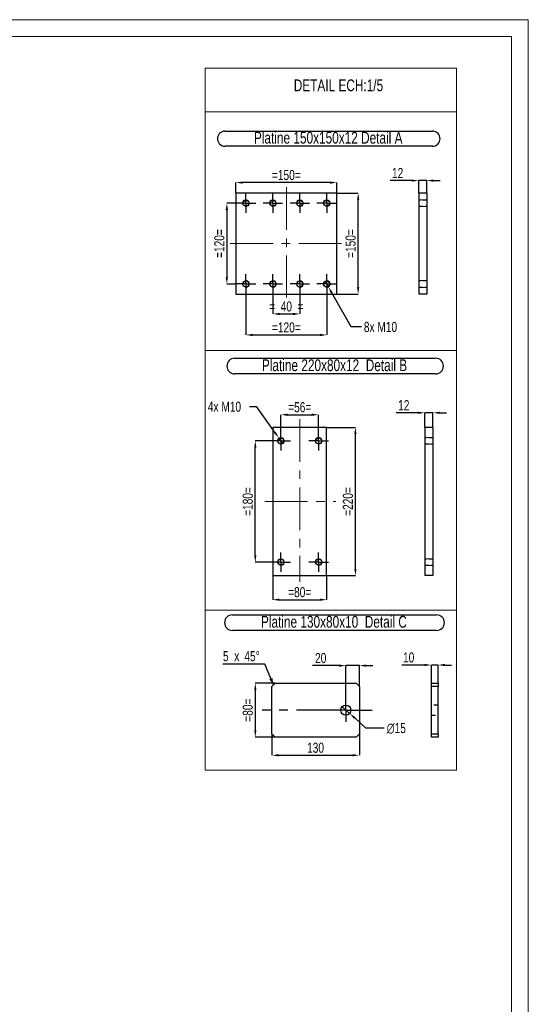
# Model space of a CAD drawing. Header units: millimetres. Extents: x 0 to 841, y 0 to 594.
# Tile 16 of 16: x 690 to 841, y 302 to 594. Entities that reach past the tile are written whole.
import ezdxf

# ---------------------------------------------------------------- set-up
doc = ezdxf.new("R2010")
doc.units = ezdxf.units.MM
doc.header["$PDSIZE"] = -1
doc.linetypes.add('CENTERX2', pattern=[20.32, 12.7, -2.54, 2.54, -2.54])
doc.linetypes.add('HIDDEN', pattern=[1.905, 1.27, -0.635])
for name, color, linetype in [('COTES', 1, 'Continuous'), ('NOTES', 6, 'Continuous'), ('TRAIT-FINS', 9, 'Continuous'), ('TRAIT-MIXTES', 3, 'CENTERX2'), ('TRAIT-TIRET', 2, 'HIDDEN')]:
    doc.layers.add(name, color=color, linetype=linetype)
doc.layers.add('TRAIT-FORT', color=4, linetype='Continuous', lineweight=25)
doc.styles.add('SLDTEXTSTYLE0', font='TXT', dxfattribs={"width": 0.75})
doc.dimstyles.new('SLDDIMSTYLE6', dxfattribs={"dimtxt": 3, "dimasz": 2, "dimexe": 0, "dimexo": 0.0625, "dimgap": 0.75, "dimtad": 1, "dimdec": 0, "dimlfac": 5, "dimrnd": 1e-09, "dimzin": 12, "dimdsep": 46, "dimtxsty": 'SLDTEXTSTYLE0', "dimsah": 1, "dimcen": 0.09, "dimadec": 0, "dimazin": 3, "dimtfac": 1, "dimtdec": 0, "dimtmove": 0, "dimatfit": 0, "dimfxl": 1, "dimfrac": 2, "dimtolj": 1, "dimtzin": 12, "dimarcsym": 0})
doc.dimstyles.new('SLDDIMSTYLE7', dxfattribs={"dimtxt": 3, "dimasz": 2, "dimexe": 0, "dimexo": 0.0625, "dimgap": 0.75, "dimtad": 1, "dimdec": 0, "dimlfac": 5, "dimrnd": 1e-09, "dimzin": 12, "dimdsep": 46, "dimtxsty": 'SLDTEXTSTYLE0', "dimsah": 1, "dimcen": 0.09, "dimadec": 0, "dimazin": 3, "dimtfac": 1, "dimtdec": 0, "dimtofl": 0, "dimtmove": 0, "dimatfit": 3, "dimfxl": 1, "dimfrac": 2, "dimtolj": 1, "dimtzin": 12, "dimarcsym": 0})
doc.dimstyles.new('SLDDIMSTYLE8', dxfattribs={"dimtxt": 3, "dimasz": 2, "dimexe": 0, "dimexo": 0.0625, "dimgap": 0.75, "dimtad": 0, "dimtih": 1, "dimtoh": 1, "dimdec": 0, "dimlfac": 5, "dimrnd": 1e-09, "dimzin": 12, "dimdsep": 46, "dimtxsty": 'SLDTEXTSTYLE0', "dimblk1": 'NONE', "dimsah": 1, "dimcen": 0, "dimadec": 0, "dimazin": 3, "dimtfac": 1, "dimtdec": 0, "dimtmove": 0, "dimatfit": 3, "dimldrblk": 'NONE', "dimfxl": 1, "dimfrac": 2, "dimtolj": 1, "dimtzin": 12, "dimarcsym": 0})
doc.dimstyles.new('SLDDIMSTYLE9', dxfattribs={"dimtxt": 3, "dimasz": 2, "dimexe": 0, "dimexo": 0.0625, "dimgap": 0.75, "dimtad": 0, "dimtih": 1, "dimtoh": 1, "dimdec": 0, "dimlfac": 5, "dimrnd": 1e-09, "dimzin": 12, "dimdsep": 46, "dimtxsty": 'SLDTEXTSTYLE0', "dimblk1": 'NONE', "dimsah": 1, "dimcen": 0, "dimadec": 0, "dimazin": 3, "dimtfac": 1, "dimtdec": 0, "dimtmove": 0, "dimatfit": 3, "dimldrblk": 'NONE', "dimfxl": 1, "dimfrac": 2, "dimtolj": 1, "dimtzin": 12, "dimarcsym": 0})

# ---------------------------------------------------------------- blocks, each defined once
blk = doc.blocks.new('_D_46')
at = {"layer": 'COTES', "color": 0, "lineweight": -2, "transparency": 16777216}
for p, q in [((765.16, 512.58), (765.16, 506.64)), ((773.16, 512.58), (773.16, 506.64)), ((767.16, 506.64), (771.16, 506.64))]:
    blk.add_line(p, q, dxfattribs=at)
at = {"layer": 'COTES', "color": 0, "transparency": 16777216}
for points in [[(767.16, 506.98), (767.16, 506.31), (765.16, 506.64)], [(771.16, 506.98), (771.16, 506.31), (773.16, 506.64)]]:
    blk.add_solid(points, dxfattribs=at)
at = {"layer": 'Defpoints', "color": 0, "transparency": 16777216}
for p in [(765.16, 512.64), (773.16, 512.64), (773.16, 506.64)]:
    blk.add_point(p, dxfattribs=at)
at = {"layer": 'COTES', "color": 0, "transparency": 16777216, "insert": (769.16, 510.39), "char_height": 3, "attachment_point": 2, "style": 'SLDTEXTSTYLE0'}
blk.add_mtext('\\A1;=  40  =', dxfattribs=at)
blk = doc.blocks.new('_D_47')
at = {"layer": 'COTES', "color": 0, "lineweight": -2, "transparency": 16777216}
for p, q in [((757.16, 512.58), (757.16, 500.41)), ((781.16, 512.58), (781.16, 500.41)), ((759.16, 500.41), (779.16, 500.41))]:
    blk.add_line(p, q, dxfattribs=at)
at = {"layer": 'COTES', "color": 0, "transparency": 16777216}
for points in [[(759.16, 500.74), (759.16, 500.07), (757.16, 500.41)], [(779.16, 500.74), (779.16, 500.07), (781.16, 500.41)]]:
    blk.add_solid(points, dxfattribs=at)
at = {"layer": 'Defpoints', "color": 0, "transparency": 16777216}
for p in [(757.16, 512.64), (781.16, 512.64), (781.16, 500.41)]:
    blk.add_point(p, dxfattribs=at)
at = {"layer": 'COTES', "color": 0, "transparency": 16777216, "insert": (769.16, 504.16), "char_height": 3, "attachment_point": 2, "style": 'SLDTEXTSTYLE0'}
blk.add_mtext('\\A1;=120=', dxfattribs=at)
blk = doc.blocks.new('_D_48')
at = {"layer": 'COTES', "color": 0, "lineweight": -2, "transparency": 16777216}
for p, q in [((754.16, 542.6), (754.16, 545.64)), ((782.16, 545.64), (756.16, 545.64)), ((784.16, 542.6), (784.16, 545.64))]:
    blk.add_line(p, q, dxfattribs=at)
at = {"layer": 'COTES', "color": 0, "transparency": 16777216}
for points in [[(756.16, 545.97), (756.16, 545.31), (754.16, 545.64)], [(782.16, 545.97), (782.16, 545.31), (784.16, 545.64)]]:
    blk.add_solid(points, dxfattribs=at)
at = {"layer": 'Defpoints', "color": 0, "transparency": 16777216}
for p in [(754.16, 545.64), (754.16, 542.54), (784.16, 542.54)]:
    blk.add_point(p, dxfattribs=at)
at = {"layer": 'COTES', "color": 0, "transparency": 16777216, "insert": (769.16, 549.39), "char_height": 3, "attachment_point": 2, "style": 'SLDTEXTSTYLE0'}
blk.add_mtext('\\A1;=150=', dxfattribs=at)
blk = doc.blocks.new('_D_49')
at = {"layer": 'COTES', "color": 0, "lineweight": -2, "transparency": 16777216}
for p, q in [((754.2, 539.54), (751.5, 539.54)), ((751.5, 537.54), (751.5, 517.54)), ((754.2, 515.54), (751.5, 515.54))]:
    blk.add_line(p, q, dxfattribs=at)
at = {"layer": 'COTES', "color": 0, "transparency": 16777216}
for points in [[(751.16, 537.54), (751.83, 537.54), (751.5, 539.54)], [(751.16, 517.54), (751.83, 517.54), (751.5, 515.54)]]:
    blk.add_solid(points, dxfattribs=at)
at = {"layer": 'Defpoints', "color": 0, "transparency": 16777216}
for p in [(754.26, 539.54), (751.5, 515.54), (754.26, 515.54)]:
    blk.add_point(p, dxfattribs=at)
at = {"layer": 'COTES', "color": 0, "transparency": 16777216, "insert": (747.75, 527.54), "char_height": 3, "attachment_point": 2, "rotation": 90, "style": 'SLDTEXTSTYLE0'}
blk.add_mtext('\\A1;=120=', dxfattribs=at)
blk = doc.blocks.new('_D_50')
at = {"layer": 'COTES', "color": 0, "lineweight": -2, "transparency": 16777216}
for p, q in [((784.22, 542.54), (790.48, 542.54)), ((790.48, 514.54), (790.48, 540.54)), ((784.22, 512.54), (790.48, 512.54))]:
    blk.add_line(p, q, dxfattribs=at)
at = {"layer": 'COTES', "color": 0, "transparency": 16777216}
for points in [[(790.15, 540.54), (790.82, 540.54), (790.48, 542.54)], [(790.15, 514.54), (790.82, 514.54), (790.48, 512.54)]]:
    blk.add_solid(points, dxfattribs=at)
at = {"layer": 'Defpoints', "color": 0, "transparency": 16777216}
for p in [(784.16, 542.54), (790.48, 542.54), (784.16, 512.54)]:
    blk.add_point(p, dxfattribs=at)
at = {"layer": 'COTES', "color": 0, "transparency": 16777216, "insert": (786.73, 527.54), "char_height": 3, "attachment_point": 2, "rotation": 90, "style": 'SLDTEXTSTYLE0'}
blk.add_mtext('\\A1;=150=', dxfattribs=at)
blk = doc.blocks.new('_D_51')
at = {"layer": 'COTES', "color": 0, "lineweight": -2, "transparency": 16777216}
for p, q in [((780.67, 516.41), (781.65, 514.67)), ((788.38, 502.8), (782.64, 512.93)), ((791.43, 502.8), (788.38, 502.8))]:
    blk.add_line(p, q, dxfattribs=at)
at = {"layer": 'COTES', "color": 0, "transparency": 16777216}
blk.add_solid([(782.93, 513.1), (782.35, 512.77), (781.65, 514.67)], dxfattribs=at)
at = {"layer": 'Defpoints', "color": 0, "transparency": 16777216}
for p in [(780.67, 516.41), (781.65, 514.67)]:
    blk.add_point(p, dxfattribs=at)
at = {"layer": 'COTES', "color": 0, "transparency": 16777216, "insert": (792.18, 504.3), "char_height": 3, "attachment_point": 1, "style": 'SLDTEXTSTYLE0'}
blk.add_mtext('\\A1;8x M10', dxfattribs=at)
blk = doc.blocks.new('_None')
blk = doc.blocks.new('SW_NOTE_27')
at = {"layer": 'NOTES', "color": 0}
for p, q in [((-0.07, 4.73), (61.51, 4.73)), ((61.51, 0.23), (-0.07, 0.23))]:
    blk.add_line(p, q, dxfattribs=at)
for centre, start, end in [((-0.07, 2.48), 90, 270), ((61.51, 2.48), 270, 90)]:
    blk.add_arc(centre, 2.25, start, end, dxfattribs=at)
at = {"layer": 'NOTES', "color": 0, "insert": (30.57, 4.51), "char_height": 3.5, "attachment_point": 2, "style": 'SLDTEXTSTYLE0'}
blk.add_mtext('Platine 150x150x12 Detail A', dxfattribs=at)
blk = doc.blocks.new('SW_CENTERMARKSYMBOL_11')
at = {"layer": 'TRAIT-MIXTES', "color": 0}
for p, q in [((-2, 0), (-2.9, 0)), ((0, 0), (-2, 0)), ((0, 2), (0, 2.9)), ((0, 0), (0, 2)), ((0, 0), (0, -2)), ((0, 0), (2, 0)), ((2, 0), (2.9, 0)), ((0, -2), (0, -2.9))]:
    blk.add_line(p, q, dxfattribs=at)
blk = doc.blocks.new('SW_CENTERMARKSYMBOL_12')
at = {"layer": 'TRAIT-MIXTES', "color": 0}
for p, q in [((-2, 0), (-2.9, 0)), ((0, 0), (-2, 0)), ((0, 2), (0, 2.9)), ((0, 0), (0, 2)), ((0, 0), (0, -2)), ((0, 0), (2, 0)), ((2, 0), (2.9, 0)), ((0, -2), (0, -2.9))]:
    blk.add_line(p, q, dxfattribs=at)
blk = doc.blocks.new('SW_CENTERMARKSYMBOL_13')
at = {"layer": 'TRAIT-MIXTES', "color": 0}
for p, q in [((-2, 0), (-2.9, 0)), ((0, 0), (-2, 0)), ((0, 2), (0, 2.9)), ((0, 0), (0, 2)), ((0, 0), (0, -2)), ((0, 0), (2, 0)), ((2, 0), (2.9, 0)), ((0, -2), (0, -2.9))]:
    blk.add_line(p, q, dxfattribs=at)
blk = doc.blocks.new('SW_CENTERMARKSYMBOL_14')
at = {"layer": 'TRAIT-MIXTES', "color": 0}
for p, q in [((-2, 0), (-2.9, 0)), ((0, 0), (-2, 0)), ((0, 2), (0, 2.9)), ((0, 0), (0, 2)), ((0, 0), (0, -2)), ((0, 0), (2, 0)), ((2, 0), (2.9, 0)), ((0, -2), (0, -2.9))]:
    blk.add_line(p, q, dxfattribs=at)
blk = doc.blocks.new('SW_CENTERMARKSYMBOL_15')
at = {"layer": 'TRAIT-MIXTES', "color": 0}
for p, q in [((-2, 0), (-2.9, 0)), ((0, 0), (-2, 0)), ((0, 2), (0, 2.9)), ((0, 0), (0, 2)), ((0, 0), (0, -2)), ((0, 0), (2, 0)), ((2, 0), (2.9, 0)), ((0, -2), (0, -2.9))]:
    blk.add_line(p, q, dxfattribs=at)
blk = doc.blocks.new('SW_CENTERMARKSYMBOL_16')
at = {"layer": 'TRAIT-MIXTES', "color": 0}
for p, q in [((-2, 0), (-2.9, 0)), ((0, 0), (-2, 0)), ((0, 2), (0, 2.9)), ((0, 0), (0, 2)), ((0, 0), (0, -2)), ((0, 0), (2, 0)), ((2, 0), (2.9, 0)), ((0, -2), (0, -2.9))]:
    blk.add_line(p, q, dxfattribs=at)
blk = doc.blocks.new('SW_CENTERMARKSYMBOL_17')
at = {"layer": 'TRAIT-MIXTES', "color": 0}
for p, q in [((-2, 0), (-2.9, 0)), ((0, 0), (-2, 0)), ((0, 2), (0, 2.9)), ((0, 0), (0, 2)), ((0, 0), (0, -2)), ((0, 0), (2, 0)), ((2, 0), (2.9, 0)), ((0, -2), (0, -2.9))]:
    blk.add_line(p, q, dxfattribs=at)
blk = doc.blocks.new('SW_CENTERMARKSYMBOL_18')
at = {"layer": 'TRAIT-MIXTES', "color": 0}
for p, q in [((-2, 0), (-2.9, 0)), ((0, 0), (-2, 0)), ((0, 2), (0, 2.9)), ((0, 0), (0, 2)), ((0, 0), (0, -2)), ((0, 0), (2, 0)), ((2, 0), (2.9, 0)), ((0, -2), (0, -2.9))]:
    blk.add_line(p, q, dxfattribs=at)
blk = doc.blocks.new('_D_52')
at = {"layer": 'COTES', "color": 0, "lineweight": -2, "transparency": 16777216}
for p, q in [((806.45, 546.23), (799.95, 546.23)), ((808.45, 542.6), (808.45, 546.23)), ((810.85, 546.23), (808.45, 546.23)), ((810.85, 542.6), (810.85, 546.23)), ((812.85, 546.23), (814.85, 546.23))]:
    blk.add_line(p, q, dxfattribs=at)
at = {"layer": 'COTES', "color": 0, "transparency": 16777216}
for points in [[(806.45, 546.57), (806.45, 545.9), (808.45, 546.23)], [(812.85, 546.57), (812.85, 545.9), (810.85, 546.23)]]:
    blk.add_solid(points, dxfattribs=at)
at = {"layer": 'Defpoints', "color": 0, "transparency": 16777216}
for p in [(808.45, 546.23), (808.45, 542.54), (810.85, 542.54)]:
    blk.add_point(p, dxfattribs=at)
at = {"layer": 'COTES', "color": 0, "transparency": 16777216, "insert": (802.2, 549.98), "char_height": 3, "attachment_point": 2, "style": 'SLDTEXTSTYLE0'}
blk.add_mtext('\\A1;12', dxfattribs=at)
blk = doc.blocks.new('_D_53')
at = {"layer": 'COTES', "color": 0, "lineweight": -2, "transparency": 16777216}
for p, q in [((764.57, 468.98), (759.95, 468.98)), ((759.95, 434.98), (759.95, 466.98)), ((764.57, 432.98), (759.95, 432.98))]:
    blk.add_line(p, q, dxfattribs=at)
at = {"layer": 'COTES', "color": 0, "transparency": 16777216}
for points in [[(759.62, 466.98), (760.28, 466.98), (759.95, 468.98)], [(759.62, 434.98), (760.28, 434.98), (759.95, 432.98)]]:
    blk.add_solid(points, dxfattribs=at)
at = {"layer": 'Defpoints', "color": 0, "transparency": 16777216}
for p in [(759.95, 468.98), (764.63, 468.98), (764.63, 432.98)]:
    blk.add_point(p, dxfattribs=at)
at = {"layer": 'COTES', "color": 0, "transparency": 16777216, "insert": (756.2, 450.98), "char_height": 3, "attachment_point": 2, "rotation": 90, "style": 'SLDTEXTSTYLE0'}
blk.add_mtext('\\A1;=180=', dxfattribs=at)
blk = doc.blocks.new('_D_54')
at = {"layer": 'COTES', "color": 0, "lineweight": -2, "transparency": 16777216}
for p, q in [((767.53, 471.94), (767.53, 476.73)), ((769.53, 476.73), (776.73, 476.73)), ((778.73, 471.94), (778.73, 476.73))]:
    blk.add_line(p, q, dxfattribs=at)
at = {"layer": 'COTES', "color": 0, "transparency": 16777216}
for points in [[(769.53, 477.07), (769.53, 476.4), (767.53, 476.73)], [(776.73, 477.07), (776.73, 476.4), (778.73, 476.73)]]:
    blk.add_solid(points, dxfattribs=at)
at = {"layer": 'Defpoints', "color": 0, "transparency": 16777216}
for p in [(778.73, 476.73), (767.53, 471.88), (778.73, 471.88)]:
    blk.add_point(p, dxfattribs=at)
at = {"layer": 'COTES', "color": 0, "transparency": 16777216, "insert": (773.13, 480.48), "char_height": 3, "attachment_point": 2, "style": 'SLDTEXTSTYLE0'}
blk.add_mtext('\\A1;=56=', dxfattribs=at)
blk = doc.blocks.new('_D_55')
at = {"layer": 'COTES', "color": 0, "lineweight": -2, "transparency": 16777216}
for p, q in [((765.13, 428.92), (765.13, 421.82)), ((781.13, 428.92), (781.13, 421.82)), ((767.13, 421.82), (779.13, 421.82))]:
    blk.add_line(p, q, dxfattribs=at)
at = {"layer": 'COTES', "color": 0, "transparency": 16777216}
for points in [[(767.13, 422.16), (767.13, 421.49), (765.13, 421.82)], [(779.13, 422.16), (779.13, 421.49), (781.13, 421.82)]]:
    blk.add_solid(points, dxfattribs=at)
at = {"layer": 'Defpoints', "color": 0, "transparency": 16777216}
for p in [(765.13, 428.98), (781.13, 428.98), (781.13, 421.82)]:
    blk.add_point(p, dxfattribs=at)
at = {"layer": 'COTES', "color": 0, "transparency": 16777216, "insert": (773.13, 425.57), "char_height": 3, "attachment_point": 2, "style": 'SLDTEXTSTYLE0'}
blk.add_mtext('\\A1;=80=', dxfattribs=at)
blk = doc.blocks.new('_D_56')
at = {"layer": 'COTES', "color": 0, "lineweight": -2, "transparency": 16777216}
for p, q in [((781.2, 472.98), (789.68, 472.98)), ((789.68, 430.98), (789.68, 470.98)), ((781.2, 428.98), (789.68, 428.98))]:
    blk.add_line(p, q, dxfattribs=at)
at = {"layer": 'COTES', "color": 0, "transparency": 16777216}
for points in [[(789.35, 470.98), (790.01, 470.98), (789.68, 472.98)], [(789.35, 430.98), (790.01, 430.98), (789.68, 428.98)]]:
    blk.add_solid(points, dxfattribs=at)
at = {"layer": 'Defpoints', "color": 0, "transparency": 16777216}
for p in [(781.13, 472.98), (789.68, 472.98), (781.13, 428.98)]:
    blk.add_point(p, dxfattribs=at)
at = {"layer": 'COTES', "color": 0, "transparency": 16777216, "insert": (785.93, 450.98), "char_height": 3, "attachment_point": 2, "rotation": 90, "style": 'SLDTEXTSTYLE0'}
blk.add_mtext('\\A1;=220=', dxfattribs=at)
blk = doc.blocks.new('_D_57')
at = {"layer": 'COTES', "color": 0, "lineweight": -2, "transparency": 16777216}
for p, q in [((758.22, 479.13), (760.22, 479.13)), ((760.22, 479.13), (765.78, 471.41)), ((768.12, 468.17), (766.95, 469.79))]:
    blk.add_line(p, q, dxfattribs=at)
at = {"layer": 'COTES', "color": 0, "transparency": 16777216}
blk.add_solid([(766.05, 471.61), (765.51, 471.22), (766.95, 469.79)], dxfattribs=at)
at = {"layer": 'Defpoints', "color": 0, "transparency": 16777216}
for p in [(766.95, 469.79), (768.12, 468.17)]:
    blk.add_point(p, dxfattribs=at)
at = {"layer": 'COTES', "color": 0, "transparency": 16777216, "insert": (745.85, 480.63), "char_height": 3, "attachment_point": 1, "style": 'SLDTEXTSTYLE0'}
blk.add_mtext('\\A1;4x M10', dxfattribs=at)
blk = doc.blocks.new('SW_NOTE_28')
at = {"layer": 'NOTES', "color": 0}
for p, q in [((-0.12, 4.82), (59.55, 4.82)), ((59.55, 0.19), (-0.12, 0.19))]:
    blk.add_line(p, q, dxfattribs=at)
for centre, start, end in [((-0.12, 2.5), 90, 270), ((59.55, 2.5), 270, 90)]:
    blk.add_arc(centre, 2.32, start, end, dxfattribs=at)
at = {"layer": 'NOTES', "color": 0, "insert": (29.53, 4.51), "char_height": 3.5, "attachment_point": 2, "style": 'SLDTEXTSTYLE0'}
blk.add_mtext('Platine 220x80x12  Detail B', dxfattribs=at)
blk = doc.blocks.new('SW_CENTERMARKSYMBOL_19')
at = {"layer": 'TRAIT-MIXTES', "color": 0}
for p, q in [((-2, 0), (-2.9, 0)), ((0, 0), (-2, 0)), ((0, 2), (0, 2.9)), ((0, 0), (0, 2)), ((0, 0), (0, -2)), ((0, 0), (2, 0)), ((2, 0), (2.9, 0)), ((0, -2), (0, -2.9))]:
    blk.add_line(p, q, dxfattribs=at)
blk = doc.blocks.new('SW_CENTERMARKSYMBOL_20')
at = {"layer": 'TRAIT-MIXTES', "color": 0}
for p, q in [((-2, 0), (-2.9, 0)), ((0, 0), (-2, 0)), ((0, 2), (0, 2.9)), ((0, 0), (0, 2)), ((0, 0), (0, -2)), ((0, 0), (2, 0)), ((2, 0), (2.9, 0)), ((0, -2), (0, -2.9))]:
    blk.add_line(p, q, dxfattribs=at)
blk = doc.blocks.new('SW_CENTERMARKSYMBOL_21')
at = {"layer": 'TRAIT-MIXTES', "color": 0}
for p, q in [((-2, 0), (-2.9, 0)), ((0, 0), (-2, 0)), ((0, 2), (0, 2.9)), ((0, 0), (0, 2)), ((0, 0), (0, -2)), ((0, 0), (2, 0)), ((2, 0), (2.9, 0)), ((0, -2), (0, -2.9))]:
    blk.add_line(p, q, dxfattribs=at)
blk = doc.blocks.new('SW_CENTERMARKSYMBOL_22')
at = {"layer": 'TRAIT-MIXTES', "color": 0}
for p, q in [((-2, 0), (-2.9, 0)), ((0, 0), (-2, 0)), ((0, 2), (0, 2.9)), ((0, 0), (0, 2)), ((0, 0), (0, -2)), ((0, 0), (2, 0)), ((2, 0), (2.9, 0)), ((0, -2), (0, -2.9))]:
    blk.add_line(p, q, dxfattribs=at)
blk = doc.blocks.new('_D_58')
at = {"layer": 'COTES', "color": 0, "lineweight": -2, "transparency": 16777216}
for p, q in [((808.29, 477.31), (801.79, 477.31)), ((810.29, 473.04), (810.29, 477.31)), ((812.69, 477.31), (810.29, 477.31)), ((812.69, 473.04), (812.69, 477.31)), ((814.69, 477.31), (816.69, 477.31))]:
    blk.add_line(p, q, dxfattribs=at)
at = {"layer": 'COTES', "color": 0, "transparency": 16777216}
for points in [[(808.29, 477.64), (808.29, 476.98), (810.29, 477.31)], [(814.69, 477.64), (814.69, 476.98), (812.69, 477.31)]]:
    blk.add_solid(points, dxfattribs=at)
at = {"layer": 'Defpoints', "color": 0, "transparency": 16777216}
for p in [(810.29, 477.31), (810.29, 472.98), (812.69, 472.98)]:
    blk.add_point(p, dxfattribs=at)
at = {"layer": 'COTES', "color": 0, "transparency": 16777216, "insert": (804.04, 481.06), "char_height": 3, "attachment_point": 2, "style": 'SLDTEXTSTYLE0'}
blk.add_mtext('\\A1;12', dxfattribs=at)
blk = doc.blocks.new('_D_59')
at = {"layer": 'COTES', "color": 0, "lineweight": -2, "transparency": 16777216}
for p, q in [((765.78, 397.05), (759.95, 397.05)), ((759.95, 395.05), (759.95, 383.05)), ((765.78, 381.05), (759.95, 381.05))]:
    blk.add_line(p, q, dxfattribs=at)
at = {"layer": 'COTES', "color": 0, "transparency": 16777216}
for points in [[(759.62, 395.05), (760.29, 395.05), (759.95, 397.05)], [(759.62, 383.05), (760.29, 383.05), (759.95, 381.05)]]:
    blk.add_solid(points, dxfattribs=at)
at = {"layer": 'Defpoints', "color": 0, "transparency": 16777216}
for p in [(765.84, 397.05), (759.95, 381.05), (765.84, 381.05)]:
    blk.add_point(p, dxfattribs=at)
at = {"layer": 'COTES', "color": 0, "transparency": 16777216, "insert": (756.2, 389.05), "char_height": 3, "attachment_point": 2, "rotation": 90, "style": 'SLDTEXTSTYLE0'}
blk.add_mtext('\\A1;=80=', dxfattribs=at)
blk = doc.blocks.new('_D_60')
at = {"layer": 'COTES', "color": 0, "lineweight": -2, "transparency": 16777216}
for p, q in [((764.84, 381.99), (764.84, 375.64)), ((790.84, 381.99), (790.84, 375.64)), ((766.84, 375.64), (788.84, 375.64))]:
    blk.add_line(p, q, dxfattribs=at)
at = {"layer": 'COTES', "color": 0, "transparency": 16777216}
for points in [[(766.84, 375.98), (766.84, 375.31), (764.84, 375.64)], [(788.84, 375.98), (788.84, 375.31), (790.84, 375.64)]]:
    blk.add_solid(points, dxfattribs=at)
at = {"layer": 'Defpoints', "color": 0, "transparency": 16777216}
for p in [(764.84, 382.05), (790.84, 382.05), (790.84, 375.64)]:
    blk.add_point(p, dxfattribs=at)
at = {"layer": 'COTES', "color": 0, "transparency": 16777216, "insert": (777.84, 379.39), "char_height": 3, "attachment_point": 2, "style": 'SLDTEXTSTYLE0'}
blk.add_mtext('\\A1;130', dxfattribs=at)
blk = doc.blocks.new('_D_61')
at = {"layer": 'COTES', "color": 0, "lineweight": -2, "transparency": 16777216}
for p, q in [((784.84, 402.26), (776.93, 402.26)), ((786.84, 392.61), (786.84, 402.26)), ((790.84, 402.26), (786.84, 402.26)), ((790.84, 396.11), (790.84, 402.26)), ((792.84, 402.26), (794.84, 402.26))]:
    blk.add_line(p, q, dxfattribs=at)
at = {"layer": 'COTES', "color": 0, "transparency": 16777216}
for points in [[(784.84, 402.59), (784.84, 401.92), (786.84, 402.26)], [(792.84, 402.59), (792.84, 401.92), (790.84, 402.26)]]:
    blk.add_solid(points, dxfattribs=at)
at = {"layer": 'Defpoints', "color": 0, "transparency": 16777216}
for p in [(790.84, 402.26), (790.84, 396.05), (786.84, 392.55)]:
    blk.add_point(p, dxfattribs=at)
at = {"layer": 'COTES', "color": 0, "transparency": 16777216, "insert": (779.37, 406.01), "char_height": 3, "attachment_point": 2, "style": 'SLDTEXTSTYLE0'}
blk.add_mtext('\\A1;20', dxfattribs=at)
blk = doc.blocks.new('_D_62')
at = {"layer": 'COTES', "color": 0, "lineweight": -2, "transparency": 16777216}
for p, q in [((785.72, 390.05), (787.96, 388.05)), ((792.81, 383.72), (789.45, 386.72)), ((798.23, 383.72), (792.81, 383.72))]:
    blk.add_line(p, q, dxfattribs=at)
at = {"layer": 'COTES', "color": 0, "transparency": 16777216}
blk.add_solid([(789.68, 386.97), (789.23, 386.47), (787.96, 388.05)], dxfattribs=at)
at = {"layer": 'Defpoints', "color": 0, "transparency": 16777216}
for p in [(785.72, 390.05), (787.96, 388.05)]:
    blk.add_point(p, dxfattribs=at)
at = {"layer": 'COTES', "color": 0, "transparency": 16777216, "insert": (798.98, 385.22), "char_height": 3, "attachment_point": 1, "style": 'SLDTEXTSTYLE0'}
blk.add_mtext('\\A1;∅15', dxfattribs=at)
blk = doc.blocks.new('SW_CHAMFER_DIMENSION_0')
at = {"layer": 'COTES', "color": 0}
for p, q in [((12.39, 0), (0, 0)), ((14.99, -6.15), (12.39, 0))]:
    blk.add_line(p, q, dxfattribs=at)
blk.add_solid([(14.99, -6.15), (14.67, -4.12), (13.75, -4.51)], dxfattribs=at)
at = {"layer": 'COTES', "color": 0, "char_height": 3, "attachment_point": 1, "style": 'SLDTEXTSTYLE0'}
for s, insert in [('5', (0, 3.87)), ('x', (3.34, 3.87)), ('45°', (6.35, 3.87))]:
    blk.add_mtext(s, dxfattribs=dict(at, insert=insert))
blk = doc.blocks.new('SW_NOTE_29')
at = {"layer": 'NOTES', "color": 0}
for p, q in [((-0.13, 4.82), (60.5, 4.82)), ((60.5, 0.18), (-0.13, 0.18))]:
    blk.add_line(p, q, dxfattribs=at)
for centre, start, end in [((-0.13, 2.5), 90, 270), ((60.5, 2.5), 270, 90)]:
    blk.add_arc(centre, 2.32, start, end, dxfattribs=at)
at = {"layer": 'NOTES', "color": 0, "insert": (30.02, 4.51), "char_height": 3.5, "attachment_point": 2, "style": 'SLDTEXTSTYLE0'}
blk.add_mtext('Platine 130x80x10  Detail C', dxfattribs=at)
blk = doc.blocks.new('SW_CENTERMARKSYMBOL_23')
at = {"layer": 'TRAIT-MIXTES', "color": 0}
for p, q in [((0, 2), (0, 3.5)), ((-2, 0), (-24.86, 0)), ((0, 0), (-2, 0)), ((0, 0), (0, 2)), ((0, 0), (0, -2)), ((0, 0), (2, 0)), ((2, 0), (7.84, 0)), ((0, -2), (0, -3.5))]:
    blk.add_line(p, q, dxfattribs=at)
blk = doc.blocks.new('_D_63')
at = {"layer": 'COTES', "color": 0, "lineweight": -2, "transparency": 16777216}
for p, q in [((810.22, 402.44), (803.41, 402.44)), ((812.22, 397.11), (812.22, 402.44)), ((814.22, 402.44), (812.22, 402.44)), ((814.22, 397.11), (814.22, 402.44)), ((816.22, 402.44), (818.22, 402.44))]:
    blk.add_line(p, q, dxfattribs=at)
at = {"layer": 'COTES', "color": 0, "transparency": 16777216}
for points in [[(810.22, 402.78), (810.22, 402.11), (812.22, 402.44)], [(816.22, 402.78), (816.22, 402.11), (814.22, 402.44)]]:
    blk.add_solid(points, dxfattribs=at)
at = {"layer": 'Defpoints', "color": 0, "transparency": 16777216}
for p in [(814.22, 402.44), (812.22, 397.05), (814.22, 397.05)]:
    blk.add_point(p, dxfattribs=at)
at = {"layer": 'COTES', "color": 0, "transparency": 16777216, "insert": (805.48, 406.19), "char_height": 3, "attachment_point": 2, "style": 'SLDTEXTSTYLE0'}
blk.add_mtext('\\A1;10', dxfattribs=at)

msp = doc.modelspace()

# ---------------------------------------------------------------- linework, layer by layer
at = {"lineweight": 18}
for p, q in [((841, 594), (0, 594)), ((841, 594), (841, 0)), ((836, 589), (5, 589)), ((836, 589), (836, 5)), ((745.031, 579.657), (819.707, 579.657)), ((745.031, 579.657), (745.031, 495.838)), ((819.707, 579.657), (819.707, 495.838)), ((745.031, 566.683), (819.707, 566.683)), ((745.031, 495.838), (819.707, 495.838)), ((745.031, 495.838), (819.707, 495.838)), ((745.031, 495.838), (745.031, 418.674)), ((819.707, 495.838), (819.707, 418.674)), ((745.031, 418.674), (819.707, 418.674)), ((745.031, 418.674), (819.707, 418.674)), ((745.031, 418.674), (819.707, 418.674)), ((745.031, 418.674), (819.707, 418.674)), ((745.031, 418.674), (745.031, 371.239)), ((819.707, 418.674), (819.707, 371.239)), ((745.031, 371.239), (819.707, 371.239))]:
    msp.add_line(p, q, dxfattribs=at)
at = {"layer": 'TRAIT-FINS', "lineweight": 18}
for p, q in [((810.852, 540.542), (808.452, 540.542)), ((810.852, 540.542), (808.452, 540.542)), ((810.852, 540.542), (808.452, 540.542)), ((810.852, 540.542), (808.452, 540.542)), ((810.852, 538.542), (808.452, 538.542)), ((810.852, 538.542), (808.452, 538.542)), ((810.852, 538.542), (808.452, 538.542)), ((810.852, 538.542), (808.452, 538.542)), ((810.852, 516.542), (808.452, 516.542)), ((810.852, 516.542), (808.452, 516.542)), ((810.852, 516.542), (808.452, 516.542)), ((810.852, 516.542), (808.452, 516.542)), ((810.852, 514.542), (808.452, 514.542)), ((810.852, 514.542), (808.452, 514.542)), ((810.852, 514.542), (808.452, 514.542)), ((810.852, 514.542), (808.452, 514.542)), ((812.694, 469.98), (810.294, 469.98)), ((812.694, 469.98), (810.294, 469.98)), ((812.694, 467.98), (810.294, 467.98)), ((812.694, 467.98), (810.294, 467.98)), ((812.694, 433.98), (810.294, 433.98)), ((810.294, 433.98), (810.294, 431.98)), ((812.694, 433.98), (810.294, 433.98)), ((810.294, 433.98), (810.294, 431.98)), ((812.694, 431.98), (810.294, 431.98)), ((812.694, 431.98), (810.294, 431.98))]:
    msp.add_line(p, q, dxfattribs=at)
for centre in [(757.161, 539.542), (765.161, 539.542), (773.161, 539.542), (781.161, 539.542), (757.161, 515.542), (765.161, 515.542), (773.161, 515.542), (781.161, 515.542), (767.534, 468.98), (778.734, 468.98), (767.534, 432.98), (778.734, 432.98)]:
    msp.add_arc(centre, 1, 255, 195, dxfattribs=at)
at = {"layer": 'TRAIT-FORT', "lineweight": 25}
for p, q in [((784.161, 542.542), (754.161, 542.542)), ((754.161, 542.542), (754.161, 512.542)), ((784.161, 512.542), (784.161, 542.542)), ((808.452, 542.542), (808.452, 512.542)), ((810.852, 542.542), (808.452, 542.542)), ((810.852, 542.542), (810.852, 512.542)), ((754.161, 512.542), (784.161, 512.542)), ((810.852, 512.542), (808.452, 512.542)), ((765.134, 472.98), (765.134, 428.98)), ((781.134, 472.98), (765.134, 472.98)), ((781.134, 428.98), (781.134, 472.98)), ((810.294, 472.98), (810.294, 428.98)), ((812.694, 472.98), (810.294, 472.98)), ((812.694, 472.98), (812.694, 428.98)), ((765.134, 428.98), (781.134, 428.98)), ((812.694, 428.98), (810.294, 428.98)), ((765.843, 397.051), (764.843, 396.051)), ((764.843, 382.051), (764.843, 396.051)), ((765.843, 397.051), (789.843, 397.051)), ((790.843, 396.051), (789.843, 397.051)), ((790.843, 396.051), (790.843, 382.051)), ((812.219, 396.051), (812.219, 397.051)), ((812.219, 397.051), (814.219, 397.051)), ((814.219, 396.051), (812.219, 396.051)), ((812.219, 382.051), (812.219, 396.051)), ((814.219, 397.051), (814.219, 396.051)), ((814.219, 382.051), (814.219, 396.051)), ((764.843, 382.051), (765.843, 381.051)), ((789.843, 381.051), (765.843, 381.051)), ((789.843, 381.051), (790.843, 382.051)), ((812.219, 382.051), (814.219, 382.051)), ((812.219, 381.051), (812.219, 382.051)), ((814.219, 381.051), (812.219, 381.051)), ((814.219, 382.051), (814.219, 381.051))]:
    msp.add_line(p, q, dxfattribs=at)
for centre, radius in [((757.161, 539.542), 0.9), ((765.161, 539.542), 0.9), ((773.161, 539.542), 0.9), ((781.161, 539.542), 0.9), ((757.161, 515.542), 0.9), ((765.161, 515.542), 0.9), ((773.161, 515.542), 0.9), ((781.161, 515.542), 0.9), ((767.534, 468.98), 0.9), ((778.734, 468.98), 0.9), ((767.534, 432.98), 0.9), ((778.734, 432.98), 0.9), ((786.843, 389.051), 1.5)]:
    msp.add_circle(centre, radius, dxfattribs=at)
at = {"layer": 'TRAIT-MIXTES', "lineweight": 18}
for p, q in [((769.161, 544.289), (769.161, 511.544)), ((752.525, 527.542), (785.612, 527.542)), ((773.134, 475.442), (773.134, 427.107)), ((762.781, 450.98), (783.886, 450.98))]:
    msp.add_line(p, q, dxfattribs=at)
at = {"layer": 'TRAIT-TIRET'}
for p, q in [((810.852, 540.442), (808.452, 540.442)), ((808.452, 538.642), (810.852, 538.642)), ((810.852, 516.442), (808.452, 516.442)), ((808.452, 514.642), (810.852, 514.642)), ((812.694, 469.88), (810.294, 469.88)), ((810.294, 468.08), (812.694, 468.08)), ((812.694, 433.88), (810.294, 433.88)), ((810.294, 432.08), (812.694, 432.08)), ((814.219, 390.551), (812.219, 390.551)), ((812.219, 387.551), (814.219, 387.551))]:
    msp.add_line(p, q, dxfattribs=at)

# ---------------------------------------------------------------- block references
at = {"layer": 'COTES'}
msp.add_blockref('SW_CHAMFER_DIMENSION_0', (750.349, 402.705), dxfattribs=at)
at = {"layer": 'NOTES'}
for name, p in [('SW_NOTE_27', (751.025, 556.196)), ('SW_NOTE_28', (753.939, 488.669)), ('SW_NOTE_29', (753.265, 412.513))]:
    msp.add_blockref(name, p, dxfattribs=at)
at = {"layer": 'TRAIT-MIXTES'}
for name, p in [('SW_CENTERMARKSYMBOL_11', (757.161, 539.542)), ('SW_CENTERMARKSYMBOL_13', (765.161, 539.542)), ('SW_CENTERMARKSYMBOL_15', (773.161, 539.542)), ('SW_CENTERMARKSYMBOL_16', (781.161, 539.542)), ('SW_CENTERMARKSYMBOL_18', (757.161, 515.542)), ('SW_CENTERMARKSYMBOL_12', (765.161, 515.542)), ('SW_CENTERMARKSYMBOL_17', (773.161, 515.542)), ('SW_CENTERMARKSYMBOL_14', (781.161, 515.542)), ('SW_CENTERMARKSYMBOL_20', (767.534, 468.98)), ('SW_CENTERMARKSYMBOL_19', (778.734, 468.98)), ('SW_CENTERMARKSYMBOL_22', (767.534, 432.98)), ('SW_CENTERMARKSYMBOL_21', (778.734, 432.98)), ('SW_CENTERMARKSYMBOL_23', (786.843, 389.051))]:
    msp.add_blockref(name, p, dxfattribs=at)

# ---------------------------------------------------------------- texts
at = {"layer": 'NOTES', "insert": (771.37, 576.264), "char_height": 3.5, "attachment_point": 1, "style": 'SLDTEXTSTYLE0'}
msp.add_mtext('DETAIL ECH:1/5', dxfattribs=at)

# ---------------------------------------------------------------- dimensions: what is measured, and where the dimension line sits
at = {"layer": 'COTES'}
for base, p1, p2, dimstyle, picture, middle in [((808.452, 546.233), (810.852, 542.542), (808.452, 542.542), 'SLDDIMSTYLE6', '_D_52', (802.202, 546.233)), ((810.294, 477.311), (812.694, 472.98), (810.294, 472.98), 'SLDDIMSTYLE6', '_D_58', (804.044, 477.311)), ((790.843, 402.257), (786.843, 392.551), (790.843, 396.051), 'SLDDIMSTYLE6', '_D_61', (779.365, 402.257)), ((814.219, 402.444), (812.219, 397.051), (814.219, 397.051), 'SLDDIMSTYLE6', '_D_63', (805.476, 402.444)), ((790.843, 375.644), (764.843, 382.051), (790.843, 382.051), 'SLDDIMSTYLE7', '_D_60', (777.843, 375.644))]:
    dim = msp.add_linear_dim(base=base, p1=p1, p2=p2, dimstyle=dimstyle, dxfattribs=at)
    dim.commit()
    dim.dimension.update_dxf_attribs({"geometry": picture, "text_midpoint": middle, "dimtype": 160})
for base, p1, p2, text, dimstyle, picture, middle in [((754.161, 545.641), (784.161, 542.542), (754.161, 542.542), '=<>=', 'SLDDIMSTYLE7', '_D_48', (769.161, 545.641)), ((781.161, 500.408), (757.161, 512.642), (781.161, 512.642), '=<>=', 'SLDDIMSTYLE7', '_D_47', (769.161, 500.408)), ((773.161, 506.643), (765.161, 512.642), (773.161, 512.642), '=  <>  =', 'SLDDIMSTYLE6', '_D_46', (769.161, 506.643)), ((778.734, 476.732), (767.534, 471.88), (778.734, 471.88), '=<>=', 'SLDDIMSTYLE7', '_D_54', (773.134, 476.732)), ((781.134, 421.822), (765.134, 428.98), (781.134, 428.98), '=<>=', 'SLDDIMSTYLE7', '_D_55', (773.134, 421.822))]:
    dim = msp.add_linear_dim(base=base, p1=p1, p2=p2, text=text, dimstyle=dimstyle, dxfattribs=at)
    dim.commit()
    dim.dimension.update_dxf_attribs({"geometry": picture, "text_midpoint": middle, "dimtype": 160})
for base, p1, p2, picture, middle in [((790.484, 542.542), (784.161, 512.542), (784.161, 542.542), '_D_50', (790.484, 527.542)), ((751.498, 515.542), (754.261, 539.542), (754.261, 515.542), '_D_49', (751.498, 527.542)), ((789.679, 472.98), (781.134, 428.98), (781.134, 472.98), '_D_56', (789.679, 450.98)), ((759.952, 468.98), (764.634, 432.98), (764.634, 468.98), '_D_53', (759.952, 450.98)), ((759.953, 381.051), (765.843, 397.051), (765.843, 381.051), '_D_59', (759.953, 389.051))]:
    dim = msp.add_linear_dim(base=base, p1=p1, p2=p2, angle=90, text='=<>=', dimstyle='SLDDIMSTYLE7', dxfattribs=at)
    dim.commit()
    dim.dimension.update_dxf_attribs({"geometry": picture, "text_midpoint": middle, "dimtype": 160})
for p1, p2, text, picture, middle in [((780.668, 516.413), (781.653, 514.672), '8x M10', '_D_51', (797.988, 502.796)), ((768.118, 468.168), (766.949, 469.791), '4x M10', '_D_57', (751.661, 479.133))]:
    dim = msp.add_diameter_dim_2p(p1=p1, p2=p2, text=text, dimstyle='SLDDIMSTYLE8', override={"dimpost": '<>'}, dxfattribs=at)
    dim.commit()
    dim.dimension.update_dxf_attribs({"geometry": picture, "text_midpoint": middle, "dimtype": 163})
dim = msp.add_diameter_dim_2p(p1=(785.725, 390.05), p2=(787.962, 388.051), dimstyle='SLDDIMSTYLE9', dxfattribs=at)
dim.commit()
dim.dimension.update_dxf_attribs({"geometry": '_D_62', "text_midpoint": (801.606, 383.718), "dimtype": 163})

doc.saveas('drawing.dxf')
